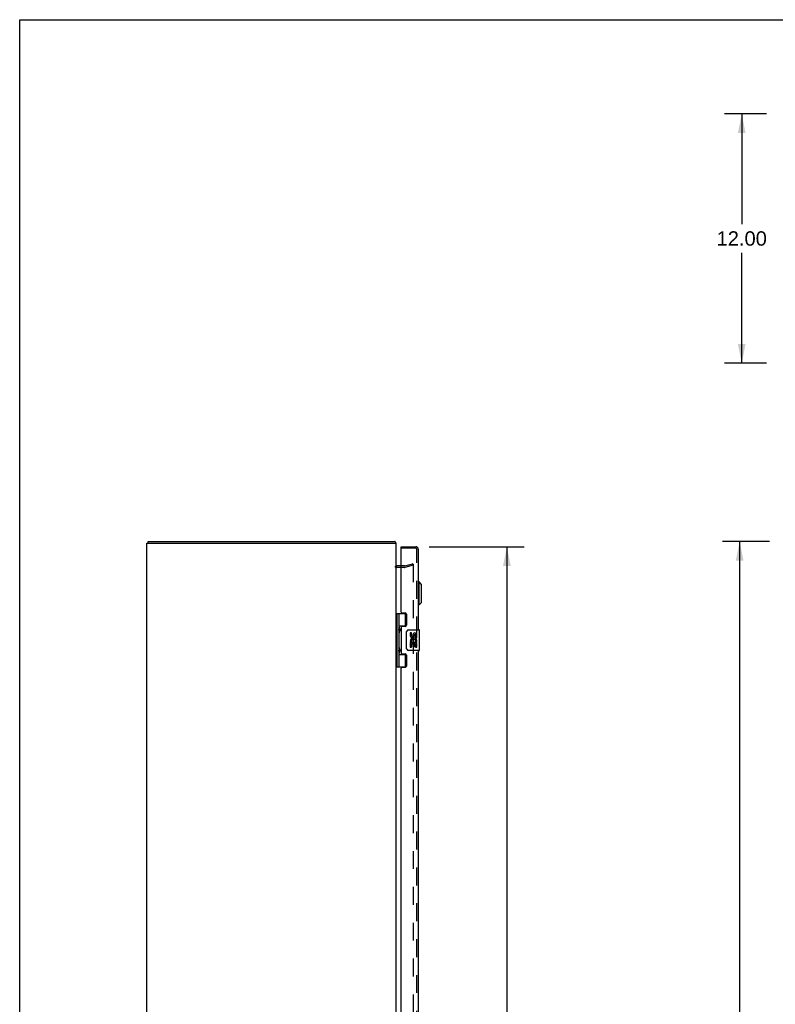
# Model space of a CAD drawing. Header units: inches. Extents: x 0 to 157, y 0 to 102.
# Tile 5 of 9: x 0 to 36, y 54 to 102. Entities that reach past the tile are written whole.
import ezdxf

# ---------------------------------------------------------------- set-up
doc = ezdxf.new("R2010")
doc.units = ezdxf.units.IN
doc.header["$LTSCALE"] = 8.630769
doc.header["$MEASUREMENT"] = 0
doc.linetypes.add('HIDDEN', pattern=[0.2, 0.1, -0.1])
doc.layers.get('0').update_dxf_attribs({"linetype": 'CONTINUOUS'})
for name, color, linetype in [('DEFAULT_2', 8, 'HIDDEN'), ('DIMENSIONS', 7, 'CONTINUOUS'), ('DOOR_ASSEMBLY', 7, 'CONTINUOUS')]:
    doc.layers.add(name, color=color, linetype=linetype)
doc.styles.get("Standard").update_dxf_attribs({"font": 'arial.ttf'})
doc.dimstyles.new('DIMSTYLE_1', dxfattribs={"dimtxt": 0.692308, "dimasz": 0.923077, "dimexe": 0.09, "dimexo": 0.07, "dimgap": 0.0375, "dimtad": 0, "dimtih": 1, "dimtoh": 1, "dimzin": 4, "dimdsep": 46, "dimtxsty": 'Standard', "dimblk": '_FILLED', "dimblk1": '_FILLED', "dimblk2": '_FILLED', "dimcen": 0.09, "dimadec": 3, "dimazin": 1, "dimtfac": 1, "dimtdec": 3, "dimtofl": 0, "dimtmove": 0, "dimatfit": 3, "dimldrblk": '_FILLED', "dimfxl": 0, "dimtolj": 1, "dimtzin": 4, "dimarcsym": 0})

# ---------------------------------------------------------------- blocks, each defined once
blk = doc.blocks.new('_FILLED')
at = {"color": 0, "linetype": 'ByBlock'}
blk.add_solid([(0, 0), (-1, 0.2), (-1, -0.2)], dxfattribs=at)
blk = doc.blocks.new('*D2')
at = {"layer": 'DIMENSIONS', "color": 2, "linetype": 'Continuous'}
for p, q in [((36.088, 76.406), (33.827, 76.406)), ((34.658, 76.406), (34.658, 53.098)), ((34.658, 28.406), (34.658, 51.714)), ((36.088, 28.406), (33.827, 28.406))]:
    blk.add_line(p, q, dxfattribs=at)
at = {"layer": 'DIMENSIONS', "color": 2, "linetype": 'Continuous', "xscale": 0.9230769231, "yscale": 0.9230769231, "zscale": 0.9230769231}
for p, rotation in [((34.658, 76.406), 90), ((34.658, 28.406), 270)]:
    blk.add_blockref('_FILLED', p, dxfattribs=dict(at, rotation=rotation))
at = {"layer": 'DIMENSIONS', "color": 2, "linetype": 'Continuous', "insert": (34.658, 52.752), "char_height": 0.6923, "width": 2.41922, "attachment_point": 2, "line_spacing_factor": 0.9}
blk.add_mtext('48.00', dxfattribs=at)
blk = doc.blocks.new('*D3')
at = {"layer": 'DIMENSIONS', "color": 2, "linetype": 'Continuous'}
for p, q in [((35.945, 97.001), (33.927, 97.001)), ((34.758, 97.001), (34.758, 91.693)), ((34.758, 85.001), (34.758, 90.308)), ((35.945, 85.001), (33.927, 85.001))]:
    blk.add_line(p, q, dxfattribs=at)
at = {"layer": 'DIMENSIONS', "color": 2, "linetype": 'Continuous', "xscale": 0.9230769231, "yscale": 0.9230769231, "zscale": 0.9230769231}
for p, rotation in [((34.758, 97.001), 90), ((34.758, 85.001), 270)]:
    blk.add_blockref('_FILLED', p, dxfattribs=dict(at, rotation=rotation))
at = {"layer": 'DIMENSIONS', "color": 2, "linetype": 'Continuous', "insert": (34.758, 91.347), "char_height": 0.6923, "width": 2.41922, "attachment_point": 2, "line_spacing_factor": 0.9}
blk.add_mtext('12.00', dxfattribs=at)
blk = doc.blocks.new('*D4')
at = {"layer": 'DIMENSIONS', "color": 2, "linetype": 'Continuous'}
for p, q in [((19.718, 76.156), (24.284, 76.156)), ((23.454, 76.156), (23.454, 53.661)), ((23.454, 28.656), (23.454, 51.238)), ((19.718, 28.656), (24.284, 28.656))]:
    blk.add_line(p, q, dxfattribs=at)
at = {"layer": 'DIMENSIONS', "color": 2, "linetype": 'Continuous', "xscale": 0.9230769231, "yscale": 0.9230769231, "zscale": 0.9230769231}
for p, rotation in [((23.454, 76.156), 90), ((23.454, 28.656), 270)]:
    blk.add_blockref('_FILLED', p, dxfattribs=dict(at, rotation=rotation))
at = {"layer": 'DIMENSIONS', "color": 2, "linetype": 'Continuous', "insert": (23.454, 53.315), "char_height": 0.6923, "width": 2.89791, "attachment_point": 2, "line_spacing_factor": 0.9}
blk.add_mtext('47.50\\PDOOR', dxfattribs=at)

msp = doc.modelspace()

# ---------------------------------------------------------------- linework, layer by layer
at = {"color": 7, "linetype": 'Continuous'}
for p, q in [((0, 0), (0, 101.538)), ((0, 101.538), (156.923, 101.538)), ((6.184, 76.331), (6.184, 76.406))]:
    msp.add_line(p, q, dxfattribs=at)
at = {"color": 3, "linetype": 'Continuous'}
for p, q in [((6.184, 76.406), (18.058, 76.406)), ((6.121, 28.481), (6.121, 76.331)), ((6.121, 76.331), (18.121, 76.331)), ((18.121, 28.481), (18.121, 76.331)), ((18.364, 75.231), (18.163, 75.231))]:
    msp.add_line(p, q, dxfattribs=at)
for points in [[(18.075, 76.387), (18.072, 76.392), (18.071, 76.394), (18.07, 76.396), (18.069, 76.398), (18.068, 76.399), (18.066, 76.401), (18.065, 76.403), (18.064, 76.404), (18.062, 76.405), (18.061, 76.405), (18.06, 76.406), (18.059, 76.406), (18.058, 76.406)], [(18.083, 76.375), (18.082, 76.377), (18.08, 76.378), (18.079, 76.38), (18.077, 76.382), (18.076, 76.385), (18.075, 76.387)]]:
    msp.add_lwpolyline(points, dxfattribs=at)
for centre, radius, start, end in [((18.004, 76.289), 0.117, 21.0422, 47.4431), ((18.163, 75.273), 0.042, 199.8582, 270)]:
    msp.add_arc(centre, radius, start, end, dxfattribs=at)
at = {"layer": 'DEFAULT_2', "color": 8, "linetype": 'HIDDEN'}
for p, q in [((18.522, 75.156), (18.163, 75.156)), ((18.522, 75.231), (18.364, 75.231)), ((18.528, 75.232), (18.914, 75.335)), ((18.934, 75.263), (18.548, 75.159)), ((18.914, 75.335), (18.934, 75.263)), ((18.934, 75.308), (18.934, 29.504))]:
    msp.add_line(p, q, dxfattribs=at)
for points in [[(18.914, 75.328), (18.914, 75.328), (18.912, 75.328), (18.91, 75.327)], [(18.918, 75.328), (18.916, 75.328), (18.914, 75.328)], [(18.918, 75.328), (18.92, 75.327), (18.922, 75.326), (18.924, 75.325), (18.926, 75.324), (18.928, 75.322), (18.929, 75.321), (18.931, 75.319), (18.932, 75.317), (18.933, 75.315), (18.933, 75.313), (18.934, 75.31), (18.934, 75.308)]]:
    msp.add_lwpolyline(points, dxfattribs=at)
for centre, radius, start, end in [((18.163, 75.273), 0.117, 213.0998, 270), ((18.522, 75.256), 0.025, 270, 285), ((18.522, 75.256), 0.1, 270, 285)]:
    msp.add_arc(centre, radius, start, end, dxfattribs=at)
at = {"layer": 'DOOR_ASSEMBLY', "color": 7, "linetype": 'Continuous'}
for p, q in [((18.364, 76.081), (18.364, 76.156)), ((18.379, 76.081), (18.364, 76.081)), ((19.228, 74.46), (19.189, 74.46)), ((19.228, 73.358), (19.228, 74.46)), ((19.346, 74.342), (19.228, 74.46)), ((19.346, 73.476), (19.346, 74.342)), ((19.228, 73.358), (19.189, 73.358)), ((19.346, 73.476), (19.228, 73.358)), ((18.121, 72.935), (18.605, 72.935)), ((18.16, 72.935), (18.16, 70.376)), ((18.259, 72.935), (18.259, 72.248)), ((18.579, 72.345), (18.579, 72.935)), ((18.259, 72.345), (18.606, 72.345)), ((18.275, 72.219), (18.275, 72.218)), ((18.275, 72.077), (18.275, 72.218)), ((18.548, 72.336), (18.548, 72.313)), ((18.548, 72.336), (18.599, 72.336)), ((18.724, 72.156), (19.234, 72.156)), ((19.249, 71.171), (19.249, 72.141)), ((18.259, 72.048), (18.259, 71.264)), ((18.275, 72.077), (18.275, 72.077)), ((18.275, 72.077), (18.275, 72.077)), ((18.624, 71.256), (18.624, 72.056)), ((18.799, 72.002), (18.799, 71.865)), ((18.862, 72.002), (18.799, 72.002)), ((18.862, 71.865), (18.862, 72.002)), ((18.927, 71.928), (18.927, 71.859)), ((18.988, 71.865), (18.988, 71.907)), ((19.051, 71.771), (19.051, 71.907)), ((19.051, 71.771), (19.111, 71.771)), ((19.111, 71.771), (19.111, 71.928)), ((19.111, 71.587), (19.111, 71.64)), ((18.275, 71.235), (18.275, 71.234)), ((18.275, 71.093), (18.275, 71.234)), ((19.234, 71.156), (18.724, 71.156)), ((18.799, 71.54), (18.799, 71.31)), ((18.818, 71.54), (18.799, 71.54)), ((18.799, 71.31), (18.862, 71.31)), ((18.852, 71.54), (18.879, 71.56)), ((18.852, 71.54), (19.111, 71.54)), ((18.862, 71.31), (18.862, 71.477)), ((18.862, 71.477), (18.927, 71.477)), ((18.927, 71.477), (18.927, 71.341)), ((18.927, 71.341), (18.988, 71.341)), ((18.988, 71.341), (18.988, 71.477)), ((18.988, 71.477), (19.051, 71.477)), ((19.043, 71.576), (19.101, 71.551)), ((19.051, 71.31), (19.051, 71.477)), ((19.051, 71.31), (19.111, 71.31)), ((19.111, 71.31), (19.111, 71.54)), ((18.259, 71.064), (18.259, 70.376)), ((18.259, 70.967), (18.606, 70.967)), ((18.275, 71.093), (18.275, 71.093)), ((18.275, 71.093), (18.275, 71.093)), ((18.548, 70.998), (18.548, 70.976)), ((18.599, 70.976), (18.548, 70.976)), ((18.579, 70.376), (18.579, 70.967)), ((18.121, 70.376), (18.605, 70.376))]:
    msp.add_line(p, q, dxfattribs=at)
at = {"layer": 'DOOR_ASSEMBLY', "color": 3, "linetype": 'Continuous'}
for p, q in [((18.364, 76.156), (19.072, 76.156)), ((18.364, 72.997), (18.364, 76.066)), ((19.189, 76.039), (19.189, 72.156)), ((18.395, 72.966), (18.551, 72.966)), ((18.614, 72.903), (18.614, 72.376)), ((18.364, 72.282), (18.364, 71.029)), ((18.551, 72.313), (18.395, 72.313)), ((19.189, 71.156), (19.189, 52.906)), ((18.395, 70.998), (18.551, 70.998)), ((18.614, 70.935), (18.614, 70.408)), ((18.364, 53.747), (18.364, 70.314)), ((18.551, 70.345), (18.395, 70.345))]:
    msp.add_line(p, q, dxfattribs=at)
at = {"layer": 'DOOR_ASSEMBLY', "color": 8, "linetype": 'HIDDEN'}
for p, q in [((19.072, 76.081), (18.379, 76.081)), ((19.114, 28.773), (19.114, 76.039))]:
    msp.add_line(p, q, dxfattribs=at)
at = {"layer": 'DOOR_ASSEMBLY', "color": 7, "linetype": 'Continuous'}
for points in [[(18.259, 72.292), (18.26, 72.283), (18.262, 72.274), (18.265, 72.263), (18.269, 72.252), (18.273, 72.241), (18.278, 72.229), (18.283, 72.217), (18.288, 72.205), (18.292, 72.194), (18.296, 72.182), (18.299, 72.171), (18.301, 72.159), (18.301, 72.148), (18.301, 72.136), (18.299, 72.125), (18.296, 72.113), (18.292, 72.102), (18.288, 72.09), (18.283, 72.079), (18.278, 72.067), (18.273, 72.055), (18.269, 72.043), (18.265, 72.032), (18.262, 72.022), (18.26, 72.012), (18.259, 72.004)], [(18.624, 72.056), (18.624, 72.062), (18.625, 72.068), (18.626, 72.074), (18.627, 72.08), (18.629, 72.086), (18.631, 72.092)], [(18.259, 71.308), (18.26, 71.299), (18.262, 71.29), (18.265, 71.279), (18.269, 71.268), (18.273, 71.257), (18.278, 71.245), (18.283, 71.233), (18.288, 71.221), (18.292, 71.21), (18.296, 71.198), (18.299, 71.187), (18.301, 71.175), (18.301, 71.164), (18.301, 71.152), (18.299, 71.141), (18.296, 71.129), (18.292, 71.118), (18.288, 71.106), (18.283, 71.095), (18.278, 71.083), (18.273, 71.071), (18.269, 71.059), (18.265, 71.048), (18.262, 71.038), (18.26, 71.028), (18.259, 71.02)], [(18.631, 71.22), (18.629, 71.225), (18.627, 71.231), (18.626, 71.237), (18.625, 71.243), (18.624, 71.25), (18.624, 71.256)]]:
    msp.add_lwpolyline(points, dxfattribs=at)
at = {"layer": 'DOOR_ASSEMBLY', "color": 3, "linetype": 'Continuous'}
for centre, radius, start, end in [((18.379, 76.066), 0.015, 90, 180), ((19.072, 76.039), 0.117, 0, 90), ((18.395, 72.997), 0.031, 180, 270), ((18.551, 72.903), 0.063, 0, 90), ((18.395, 72.282), 0.031, 90, 180), ((18.551, 72.376), 0.063, 270, 360), ((18.395, 71.029), 0.031, 180, 270), ((18.551, 70.935), 0.063, 0, 90), ((18.395, 70.314), 0.031, 90, 180), ((18.551, 70.408), 0.063, 270, 360)]:
    msp.add_arc(centre, radius, start, end, dxfattribs=at)
at = {"layer": 'DOOR_ASSEMBLY', "color": 8, "linetype": 'HIDDEN'}
msp.add_arc((19.072, 76.039), 0.042, 0, 90, dxfattribs=at)
at = {"layer": 'DOOR_ASSEMBLY', "color": 7, "linetype": 'Continuous'}
for centre, radius, start, end in [((18.186, 72.218), 0.09, 0.672, 35.1877), ((18.724, 72.056), 0.1, 90, 158.7946), ((19.234, 72.141), 0.015, 0, 90), ((18.186, 72.078), 0.09, 324.8123, 359.328), ((18.894, 71.865), 0.0943, 180, 360), ((18.953, 71.614), 0.154, 161.4199, 206.1963), ((18.957, 71.614), 0.157, 9.7031, 161.8791), ((18.894, 71.865), 0.0314, 180, 261.2295), ((18.957, 71.614), 0.0943, 336.5966, 215.1122), ((18.893, 71.87), 0.0362, 263.4285, 341.7628), ((19.019, 71.907), 0.0943, 71.7267, 167.4338), ((19.019, 71.907), 0.0314, 0, 180.0485), ((19.019, 71.907), 0.0943, 12.5402, 71.701), ((18.186, 71.234), 0.09, 0.672, 35.1877), ((18.724, 71.256), 0.1, 201.205, 270), ((18.957, 71.614), 0.157, 205.737, 207.8532), ((18.957, 71.614), 0.157, 336.5966, 350.2969), ((19.234, 71.171), 0.015, 270, 360), ((18.186, 71.094), 0.09, 324.8123, 359.328)]:
    msp.add_arc(centre, radius, start, end, dxfattribs=at)
for centre in [(18.348, 72.148), (18.348, 71.164)]:
    msp.add_ellipse(centre, major_axis=(0, 0.188), ratio=0.5625, start_param=1.007189, end_param=2.134404, dxfattribs=at)

# ---------------------------------------------------------------- dimensions: what is measured, and where the dimension line sits
at = {"layer": 'DIMENSIONS', "color": 2, "linetype": 'Continuous'}
for base, p1, p2, picture, middle in [((34.758, 85.001), (36.015, 97.001), (36.015, 85.001), '*D3', (34.787, 90.997)), ((34.658, 28.406), (36.158, 76.406), (36.158, 28.406), '*D2', (34.64, 52.402))]:
    dim = msp.add_linear_dim(base=base, p1=p1, p2=p2, angle=270, dimstyle='DIMSTYLE_1', dxfattribs=at)
    dim.commit()
    dim.dimension.update_dxf_attribs({"geometry": picture, "text_midpoint": middle, "dimtype": 160})
dim = msp.add_linear_dim(base=(23.454, 76.156), p1=(19.648, 28.656), p2=(19.648, 76.156), angle=90, text='<>\\PDOOR', dimstyle='DIMSTYLE_1', dxfattribs=at)
dim.commit()
dim.dimension.update_dxf_attribs({"geometry": '*D4', "text_midpoint": (23.454, 52.45), "dimtype": 160})

doc.saveas('drawing.dxf')
